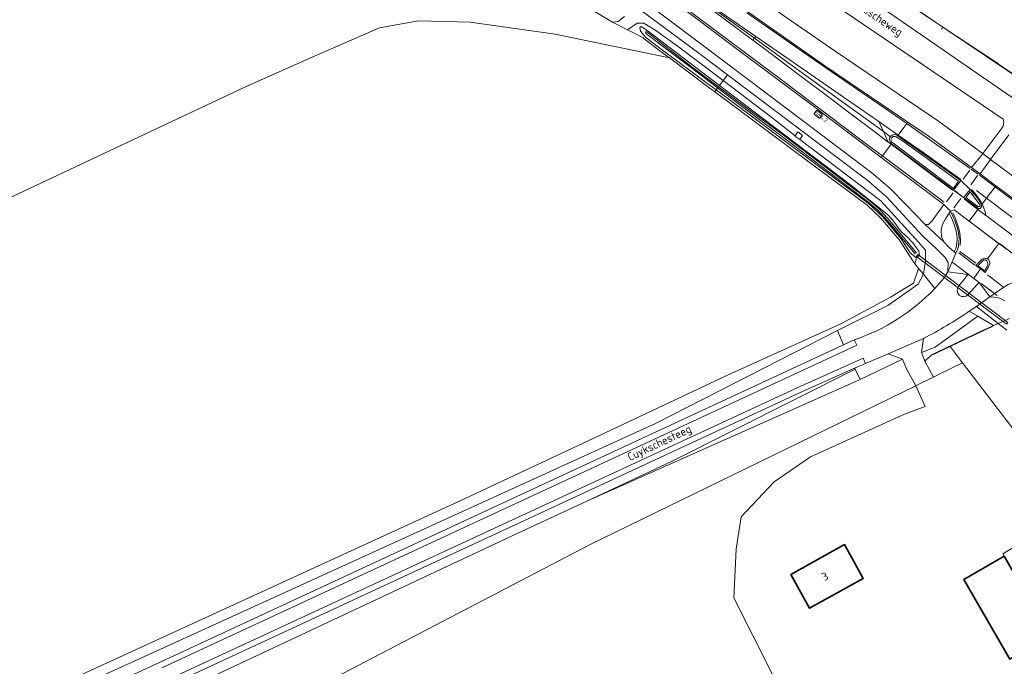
# Model space of a CAD drawing. Header units: metres. Extents: x 178952 to 185583, y 415201 to 419317.
# Tile 18 of 165: x 180781 to 181001, y 417745 to 417889. Entities that reach past the tile are written whole.
import ezdxf
from ezdxf.enums import TextEntityAlignment as Align

# ---------------------------------------------------------------- set-up
doc = ezdxf.new("R2010")
doc.units = ezdxf.units.M
for name, color, linetype, lineweight in [('B-WE-AM-AS_WEG-T18', 1, 'Continuous', 18), ('B-WE-VW-HECTOMETRERING-S', 7, 'Continuous', 25), ('B-XX-FV-GELEIDING_WILDRASTER-G', 253, 'Continuous', 18), ('B-XX-GR-BEPLANTING_CULTUUR_BOSPLANTSOEN-GV', 253, 'Continuous', 18), ('B-XX-GR-BOS_GEMENGD-GV', 253, 'Continuous', 13), ('B-XX-GR-BOUWLAND-GV', 253, 'Continuous', 13), ('B-XX-KW-KUNSTWERK_DUIKER-GV', 252, 'Continuous', 18), ('B-XX-OG-BEBOUWING-GV', 252, 'Continuous', 35), ('B-XX-OG-BEBOUWING-T18', 252, 'Continuous', 18), ('B-XX-OG-BEBOUWING_OVERBOUWING-GV', 252, 'Continuous', 18), ('B-XX-OG-TERREIN_CULTUURSCHEIDING-GV', 253, 'Continuous', 18), ('B-XX-OG-TERREIN_ERF-GV', 253, 'Continuous', 18), ('B-XX-OG-TOPOGRAFIE-T18', 253, 'Continuous', 18), ('B-XX-OG-WATER_SLOOT-GV', 253, 'Continuous', 18), ('B-XX-OG-WEG-GV', 253, 'Continuous', 18), ('B-XX-VH-VERHARDING_ASFALT-GV', 251, 'Continuous', 18), ('B-XX-VH-VERHARDING_BEDRIJFSVLOERPLAAT-GV', 251, 'Continuous', 18), ('B-XX-VH-VERHARDING_BETON-GV', 251, 'Continuous', 18), ('B-XX-VH-VERHARDING_BETONSTRAATSTEEN-GV', 251, 'Continuous', 18), ('B-XX-VW-MARKERING-G', 253, 'Continuous', 18)]:
    doc.layers.add(name, color=color, linetype=linetype, lineweight=lineweight)
doc.styles.add('NLCS-ISO', font='NLCS-ISO.ttf')
doc.styles.add('NLCS-ISO-M-T18', font='NLCS-ISO.ttf', dxfattribs={"height": 1.8})
doc.styles.add('NLCS-ISO-M500-T18', font='NLCS-ISO.ttf', dxfattribs={"height": 0.9})

# ---------------------------------------------------------------- blocks, each defined once
blk = doc.blocks.new('SVW-HECTOMETERPAAL-SO')
at = {"lineweight": 18}
blk.add_lwpolyline([(-0.71, -0.52), (0.71, -0.52, 0.414214), (0.8, -0.44), (0.8, 0.44, 0.414214), (0.71, 0.52), (-0.71, 0.52, 0.414214), (-0.8, 0.44), (-0.8, -0.44, 0.414214)], format="xyb", close=True, dxfattribs=at)
at = {"lineweight": 18, "style": 'NLCS-ISO'}
blk.add_text('hm', height=0.9, dxfattribs=at).set_placement((0, 0), align=Align.MIDDLE_CENTER)

msp = doc.modelspace()

# ---------------------------------------------------------------- linework, layer by layer
at = {"layer": 'B-XX-FV-GELEIDING_WILDRASTER-G'}
for points in [[(180960.237, 417906.387), (180959.864, 417905.389), (180969.679, 417898.776), (180986.858, 417887.016), (180999.289, 417878.776), (180999.376, 417878.678), (181011.901, 417870.332), (181021.207, 417864.003), (181023.12, 417862.366), (181024.129, 417860.676), (181025.251, 417858.685), (181026.382, 417856.77), (181032.724, 417852.317), (181035.533, 417854.407), (181036.96, 417854.992), (181037.738, 417855.858)], [(180986.858, 417887.016), (180986.586, 417886.472)], [(180984.193, 417813.9), (180995.573, 417819.263), (180999.25, 417820.938), (181001.736, 417822.071)]]:
    msp.add_lwpolyline(points, dxfattribs=at)
at = {"layer": 'B-XX-GR-BEPLANTING_CULTUUR_BOSPLANTSOEN-GV'}
for points in [[(180987.801, 417886.358), (180970.767, 417897.862), (180959.675, 417905.354), (180954.896, 417906.936), (180951.245, 417908.793), (180944.235, 417906.246), (180946.427, 417905.526), (180948.595, 417904.871), (180949.63, 417904.876), (180950.662, 417904.8), (180951.686, 417904.646), (180952.694, 417904.412), (180953.682, 417904.102), (180954.642, 417903.716), (180955.57, 417903.258), (180955.695, 417903.189), (180956.908, 417902.553), (180956.789, 417902.385)], [(180959.7, 417900.831), (181000, 417872.94), (181032.712, 417850.461), (181034.644, 417851.212), (181035.57, 417851.572), (181036.293, 417852.504), (181036.992, 417853.404), (181035.556, 417854.38), (181035.303, 417854.193), (181033.613, 417852.946), (181032.516, 417852.136), (181026.136, 417856.873), (181024.457, 417860.165), (181023.193, 417862.642), (180987.801, 417886.358)], [(180958.14, 417895.18), (180953.63, 417897.82), (180953.539, 417897.57), (180953.006, 417897.717), (180952.056, 417897.915), (180951.092, 417898.033), (180950.122, 417898.072), (180949.152, 417898.031), (180948.188, 417897.91), (180947.238, 417897.71), (180946.307, 417897.433), (180945.403, 417897.08), (180944.53, 417896.654), (180944.257, 417896.328), (180943.738, 417895.886), (180943.197, 417895.298), (180945.429, 417893.767), (180963.099, 417881.524), (180985.909, 417866.013), (180995.639, 417858.92), (180995.809, 417858.792), (181000.07, 417864.46)], [(180970.767, 417897.862), (180987.801, 417886.358), (181023.193, 417862.642)], [(181000.358, 417866.458), (180958.14, 417895.18)], [(181001.603, 417862.991), (180997.543, 417857.488), (181002.393, 417853.843), (181013.482, 417845.508), (181018.184, 417841.974), (181018.283, 417841.904), (181022.52, 417847.726)]]:
    msp.add_lwpolyline(points, dxfattribs=at)
msp.add_lwpolyline([(181000.07, 417864.46, 0.2372143), (181000.358, 417866.458)], format="xyb", dxfattribs=at)
for points in [[(180922.857, 417798.63), (180944.052, 417809.451), (180963.412, 417819.35), (180974.613, 417824.929), (180981.386, 417829.721), (180982.573, 417831.9), (180981.494, 417833.203), (180980.338, 417829.926), (180975.203, 417826.766), (180964.143, 417820.841), (180938.863, 417809.387), (180909.041, 417795.364), (180880.404, 417781.934), (180781.457, 417736.51), (180764.525, 417728.506), (180764.783, 417727.767), (180764.963, 417727.005), (180765.012, 417726.708), (180787.007, 417736.73)], [(180908.269, 417771.67), (180980.895, 417807.065), (180978.745, 417810.987), (180977.881, 417812.979), (180968.432, 417808.418), (180907.534, 417781.323), (180892.003, 417774.142), (180767.556, 417715.768), (180767.093, 417714.256), (180767.586, 417710.219), (180767.764, 417709.513), (180767.922, 417708.883), (180772.443, 417700.945), (180834.034, 417732.953)]]:
    msp.add_lwpolyline(points, close=True, dxfattribs=at)
at = {"layer": 'B-XX-GR-BOS_GEMENGD-GV'}
msp.add_lwpolyline([(180957.605, 417725.454), (180940.261, 417759.799), (180940.79, 417770.632), (180941.912, 417777.805), (180949.269, 417785.657), (180957.357, 417791.205), (180978.366, 417800.7), (180982.94, 417802.433), (180980.895, 417807.065), (180908.269, 417771.67), (180834.034, 417732.953)], dxfattribs=at)
at = {"layer": 'B-XX-GR-BOUWLAND-GV'}
msp.add_lwpolyline([(181001.132, 417819.473), (180999.25, 417820.938), (180998.196, 417820.462), (180997.428, 417820.063), (180992.417, 417817.628), (180988.497, 417815.787), (180991.297, 417812.135), (181000.253, 417800.453), (181037.483, 417751.892)], dxfattribs=at)
at = {"layer": 'B-XX-KW-KUNSTWERK_DUIKER-GV'}
msp.add_lwpolyline([(181001.089, 417820.756), (181001.389, 417821.156), (180981.287, 417836.298), (180980.986, 417835.898)], close=True, dxfattribs=at)
at = {"layer": 'B-XX-OG-BEBOUWING-GV'}
for points in [[(180964.99, 417771.63), (180953, 417764.95), (180957.176, 417757.433), (180969.162, 417764.092)], [(181000.576, 417769.058), (180991.561, 417763.847), (181001.8, 417746.133), (181005.792, 417748.441), (181010.815, 417751.344)]]:
    msp.add_lwpolyline(points, close=True, dxfattribs=at)
at = {"layer": 'B-XX-OG-BEBOUWING_OVERBOUWING-GV'}
msp.add_lwpolyline([(181004.15, 417771.866), (181000.254, 417769.614), (181000.576, 417769.058), (181010.815, 417751.344), (181014.711, 417753.596), (181014.461, 417754.029), (181017.491, 417755.78), (181013.888, 417762.014), (181010.858, 417760.262)], close=True, dxfattribs=at)
at = {"layer": 'B-XX-OG-TERREIN_CULTUURSCHEIDING-GV'}
msp.add_lwpolyline([(180781.457, 417736.51), (180880.404, 417781.934), (180909.041, 417795.364), (180938.863, 417809.387), (180964.143, 417820.841), (180975.203, 417826.766), (180980.338, 417829.926), (180981.494, 417833.203), (180980.646, 417834.227), (180979.217, 417836.37), (180977.197, 417839.477), (180973.035, 417844.425), (180969.987, 417847.299), (180957.106, 417856.917), (180936.024, 417872.598), (180934.448, 417873.771), (180925.912, 417880.136), (180900.464, 417885.449), (180881.506, 417888.069), (180869.946, 417888.377), (180861.315, 417886.836), (180847.443, 417880.825), (180831.567, 417873.735), (180732.461, 417827.187)], dxfattribs=at)
at = {"layer": 'B-XX-OG-TERREIN_ERF-GV'}
for points in [[(180732.461, 417827.187), (180831.567, 417873.735), (180847.443, 417880.825), (180861.315, 417886.836), (180869.946, 417888.377), (180881.506, 417888.069), (180900.464, 417885.449), (180925.912, 417880.136), (180923.803, 417881.709), (180920.315, 417884.349), (180920.013, 417884.695), (180916.588, 417886.369), (180913.205, 417888.1), (180905.039, 417893.087)], [(181037.483, 417751.892), (181000.253, 417800.453), (180991.297, 417812.135), (180986.086, 417809.595), (180984.829, 417808.982), (180981.842, 417807.527), (180980.895, 417807.065), (180982.94, 417802.433), (180978.366, 417800.7), (180957.357, 417791.205), (180949.269, 417785.657), (180941.912, 417777.805), (180940.79, 417770.632), (180940.261, 417759.799), (180957.605, 417725.454)]]:
    msp.add_lwpolyline(points, dxfattribs=at)
for points in [[(180957.176, 417757.433), (180953, 417764.95), (180964.99, 417771.63), (180969.162, 417764.092)], [(180991.561, 417763.847), (181000.576, 417769.058), (181010.815, 417751.344), (181005.792, 417748.441), (181001.8, 417746.133)]]:
    msp.add_lwpolyline(points, close=True, dxfattribs=at)
at = {"layer": 'B-XX-OG-WATER_SLOOT-GV'}
for points in [[(180936.843, 417873.699), (180937.067, 417874.001), (180920.906, 417886.32), (180919.639, 417887.166), (180919.33, 417886.941), (180919.447, 417886.114), (180920.298, 417885.131), (180920.658, 417884.716), (180924.103, 417882.109), (180934.747, 417874.172), (180936.323, 417873), (180936.676, 417873.475), (180931.472, 417877.459), (180924.891, 417882.378), (180920.967, 417885.325), (180920.655, 417885.68), (180920.58, 417885.929), (180920.854, 417885.933), (180921.559, 417885.401), (180931.003, 417878.069)], [(180936.676, 417873.475), (180936.843, 417873.699), (180931.003, 417878.069), (180921.559, 417885.401), (180920.854, 417885.933), (180920.58, 417885.929), (180920.655, 417885.68), (180920.967, 417885.325), (180924.891, 417882.378), (180931.472, 417877.459)], [(180945.326, 417866.852), (180936.676, 417873.475), (180936.323, 417873), (180957.405, 417857.318), (180970.309, 417847.682), (180973.399, 417844.769), (180977.599, 417839.776), (180979.591, 417836.711), (180981.014, 417835.585), (180981.697, 417836.195), (180981.525, 417837.024), (180980.172, 417838.921), (180978.999, 417840.147), (180977.845, 417841.23), (180977.152, 417841.976), (180976.464, 417842.946), (180975.642, 417844.04), (180974.484, 417845.265), (180965.691, 417852.304), (180944.528, 417868.314), (180937.067, 417874.001), (180936.843, 417873.699), (180945.562, 417867.175), (180950.725, 417863.397), (180961.653, 417855.09), (180970.376, 417848.412), (180972.67, 417846.461), (180975.495, 417843.295), (180980.965, 417836.785), (180980.659, 417836.528), (180975.193, 417843.033), (180972.39, 417846.173), (180970.124, 417848.1), (180961.411, 417854.772), (180950.486, 417863.077)], [(180936.843, 417873.699), (180936.676, 417873.475), (180945.326, 417866.852), (180950.486, 417863.077), (180961.411, 417854.772), (180970.124, 417848.1), (180972.39, 417846.173), (180975.193, 417843.033), (180980.659, 417836.528), (180980.965, 417836.785), (180975.495, 417843.295), (180972.67, 417846.461), (180970.376, 417848.412), (180961.653, 417855.09), (180950.725, 417863.397), (180945.562, 417867.175)]]:
    msp.add_lwpolyline(points, close=True, dxfattribs=at)
at = {"layer": 'B-XX-OG-WEG-GV'}
for points in [[(180927.521, 417892.291), (180922.81, 417895.851), (180921.732, 417896.662), (180904.575, 417909.559), (180887.4, 417922.404), (180884.97, 417919.326), (180893.091, 417913.223), (180911.765, 417899.265), (180919.264, 417893.584), (180933.492, 417882.803), (180952.253, 417868.68), (180971.074, 417854.542), (180975.162, 417851.02), (180978.653, 417847.449), (180982.916, 417843.024), (180983.71, 417842.976), (180984.532, 417843.838), (180987.109, 417847.427), (180974.64, 417856.804), (180973.154, 417857.927), (180959.48, 417868.262), (180958.311, 417869.146), (180939.933, 417882.908)], [(180943.197, 417895.298), (180942.846, 417894.284), (180942.725, 417893.03), (180942.823, 417891.801), (180942.65, 417890.895), (180960.835, 417878.227), (180979.106, 417865.801), (180983.605, 417862.742), (180993.293, 417855.68), (180995.739, 417858.7), (180995.809, 417858.792), (180995.639, 417858.92), (180985.909, 417866.013), (180963.099, 417881.524), (180945.429, 417893.767)], [(180916.588, 417886.369), (180920.013, 417884.695), (180920.315, 417884.349), (180923.803, 417881.709), (180925.912, 417880.136), (180934.448, 417873.771), (180936.024, 417872.598), (180936.323, 417873), (180934.747, 417874.172), (180924.103, 417882.109), (180920.658, 417884.716), (180920.298, 417885.131), (180919.447, 417886.114), (180919.33, 417886.941), (180919.639, 417887.166), (180920.906, 417886.32), (180937.067, 417874.001), (180937.879, 417875.091), (180927.64, 417882.841), (180922.923, 417886.276), (180920.237, 417887.878), (180918.765, 417887.869)], [(180937.879, 417875.091), (180937.067, 417874.001), (180944.528, 417868.314), (180965.691, 417852.304), (180974.484, 417845.265), (180975.642, 417844.04), (180976.464, 417842.946), (180977.152, 417841.976), (180977.845, 417841.23), (180978.999, 417840.147), (180980.172, 417838.921), (180981.525, 417837.024), (180981.697, 417836.195), (180981.014, 417835.585), (180980.646, 417834.227), (180981.494, 417833.203), (180982.573, 417831.9), (180983.048, 417834.878), (180982.994, 417836.361), (180982.989, 417837.252), (180981.495, 417839.061), (180973.053, 417848.279), (180955.016, 417861.966), (180953.919, 417862.68), (180953.98, 417862.776), (180948.78, 417866.841)], [(180938.843, 417876.388), (180937.879, 417875.091), (180948.78, 417866.841), (180953.98, 417862.776), (180954.541, 417863.662), (180955.605, 417862.85), (180955.016, 417861.966), (180973.053, 417848.279), (180981.495, 417839.061), (180982.989, 417837.252), (180982.994, 417836.361), (180983.048, 417834.878), (180982.573, 417831.9), (180985.124, 417828.758), (180987.22, 417831.127), (180987.979, 417832.442), (180988.051, 417834.54), (180987.383, 417835.662), (180985.369, 417837.642), (180982.423, 417840.391), (180974.387, 417849.062), (180969.862, 417853.026), (180968.781, 417853.863), (180949.691, 417868.203)], [(180936.323, 417873), (180936.024, 417872.598), (180957.106, 417856.917), (180969.987, 417847.299), (180973.035, 417844.425), (180977.197, 417839.477), (180979.217, 417836.37), (180980.646, 417834.227), (180981.014, 417835.585), (180979.591, 417836.711), (180977.599, 417839.776), (180973.399, 417844.769), (180970.309, 417847.682), (180957.405, 417857.318)], [(180955.605, 417862.85), (180954.541, 417863.662), (180953.98, 417862.776), (180953.919, 417862.68), (180955.016, 417861.966)], [(180997.543, 417857.488), (180995.225, 417854.291), (180998.735, 417851.641), (181000.017, 417850.674), (181011.117, 417842.296), (181015.828, 417838.741), (181018.283, 417841.904), (181018.184, 417841.974), (181013.482, 417845.508), (181002.393, 417853.843)], [(180988.331, 417845.514), (180987.516, 417844.247), (180986.721, 417842.829), (180986.517, 417841.671), (180986.577, 417840.346), (180987.11, 417839.118), (180988.198, 417837.924), (180989.384, 417836.905), (180989.87, 417837.825), (180990.034, 417838.818), (180990.065, 417839.685), (180990.008, 417840.781), (180989.814, 417841.831), (180989.302, 417843.449), (180988.772, 417844.629)], [(180988.633, 417845.984), (180988.331, 417845.514), (180988.772, 417844.629), (180989.302, 417843.449), (180989.814, 417841.831), (180990.008, 417840.781), (180990.065, 417839.685), (180990.034, 417838.818), (180989.87, 417837.825), (180989.384, 417836.905), (180989.766, 417836.576), (180990.267, 417837.547), (180990.398, 417838.252), (180990.519, 417840.009), (180990.377, 417841.112), (180990.219, 417841.908), (180989.667, 417843.631), (180989.149, 417844.867)], [(180993.555, 417824.195), (180992.755, 417823.642), (180994.671, 417822.573), (180998.196, 417820.462), (180999.25, 417820.938), (180994.359, 417824.747)], [(180992.417, 417817.628), (180997.428, 417820.063), (180998.196, 417820.462), (180994.671, 417822.573), (180985.196, 417815.647), (180982.098, 417814.438), (180982.909, 417812.565), (180984.149, 417813.746), (180988.497, 417815.787)], [(180964.75, 417816.166), (180963.412, 417819.35), (180944.052, 417809.451), (180922.857, 417798.63), (180787.007, 417736.73), (180765.012, 417726.708), (180765.045, 417726.451), (180765.09, 417725.67), (180765.055, 417724.888), (180764.94, 417724.114), (180764.747, 417723.356), (180764.582, 417722.878), (180778.042, 417729.475), (180786.053, 417733.183), (180786.465, 417733.373)], [(180988.497, 417815.787), (180984.149, 417813.746), (180982.909, 417812.565), (180984.829, 417808.982), (180986.086, 417809.595), (180991.297, 417812.135)], [(180977.881, 417812.979), (180974.735, 417814.167), (180969.654, 417812.024), (180967.225, 417810.937), (180967.307, 417810.767), (180968.432, 417808.418)], [(180968.432, 417808.418), (180967.307, 417810.767), (180926.374, 417790.138), (180907.534, 417781.323)]]:
    msp.add_lwpolyline(points, close=True, dxfattribs=at)
for points in [[(180915.923, 417889.39), (180914.459, 417888.251), (180913.205, 417888.1), (180916.588, 417886.369), (180918.765, 417887.869), (180920.237, 417887.878), (180922.923, 417886.276), (180927.64, 417882.841), (180937.879, 417875.091), (180938.843, 417876.388), (180932.498, 417881.174), (180909.921, 417897.985)], [(180905.039, 417893.087), (180913.205, 417888.1), (180914.459, 417888.251), (180915.923, 417889.39)], [(180985.124, 417828.758), (180982.573, 417831.9), (180981.386, 417829.721), (180974.613, 417824.929), (180963.412, 417819.35)], [(181000.708, 417825.943), (180999.749, 417826.483), (180999.294, 417826.669), (180998.28, 417826.81), (180997.378, 417826.895), (180994.359, 417824.747), (180999.25, 417820.938), (181001.132, 417819.473)], [(180982.612, 417817.605), (180982.098, 417814.438), (180985.196, 417815.647), (180994.671, 417822.573)], [(180994.671, 417822.573), (180992.755, 417823.642)], [(180963.412, 417819.35), (180964.75, 417816.166), (180967.154, 417817.282)], [(180892.003, 417774.142), (180907.534, 417781.323), (180926.374, 417790.138), (180967.307, 417810.767), (180967.225, 417810.937), (180954.941, 417805.437), (180793.978, 417730.817)], [(180768.585, 417719.134), (180767.556, 417715.768), (180892.003, 417774.142)]]:
    msp.add_lwpolyline(points, dxfattribs=at)
for points in [[(180967.154, 417817.282, 0.1208913), (180985.124, 417828.758)], [(180992.755, 417823.642, -0.031645), (180982.612, 417817.605)]]:
    msp.add_lwpolyline(points, format="xyb", dxfattribs=at)
at = {"layer": 'B-XX-VH-VERHARDING_ASFALT-GV'}
for points in [[(180909.921, 417897.985), (180932.498, 417881.174), (180938.843, 417876.388), (180949.691, 417868.203), (180968.781, 417853.863), (180969.862, 417853.026), (180974.387, 417849.062), (180982.423, 417840.391), (180985.369, 417837.642), (180987.383, 417835.662), (180988.051, 417834.54), (180987.979, 417832.442), (180989.766, 417836.576), (180989.384, 417836.905), (180988.198, 417837.924), (180987.11, 417839.118), (180982.916, 417843.024), (180978.653, 417847.449), (180975.162, 417851.02), (180971.074, 417854.542), (180952.253, 417868.68), (180933.492, 417882.803), (180919.264, 417893.584)], [(181012.93, 417836.598), (180996.632, 417848.852), (180995.645, 417847.543), (180995.51, 417847.364), (180995.589, 417847.082), (180995.462, 417846.829), (180995.241, 417846.574), (180995.019, 417846.533), (180994.88, 417846.529), (180994.728, 417846.327), (180996.505, 417844.987), (180996.608, 417844.893), (181010.912, 417834.133)], [(180990.414, 417829.255), (180991.53, 417830.55), (180992.325, 417831.592), (180992.591, 417831.884), (180987.979, 417832.442), (180987.22, 417831.127), (180985.124, 417828.758)], [(180992.755, 417823.642), (180993.555, 417824.195), (180994.359, 417824.747), (180997.378, 417826.895), (180995.927, 417828.805), (180994.974, 417830.06), (180994.596, 417829.695), (180992.55, 417827.386)], [(181000.718, 417829.168), (180997.378, 417826.895), (180998.28, 417826.81), (180999.294, 417826.669), (180999.749, 417826.483), (181000.708, 417825.943)], [(180812.762, 417744.152), (180965.298, 417814.987), (180967.702, 417816.103), (180967.154, 417817.282), (180964.75, 417816.166), (180786.465, 417733.373)], [(180967.154, 417817.282), (180967.702, 417816.103), (180965.298, 417814.987), (180812.762, 417744.152)], [(180954.402, 417806.62), (180969.136, 417813.216), (180969.654, 417812.024), (180974.735, 417814.167), (180982.612, 417817.605)], [(180954.941, 417805.437), (180967.225, 417810.937), (180969.654, 417812.024), (180969.136, 417813.216), (180954.402, 417806.62), (180793.47, 417732.014), (180784.808, 417728.46), (180776.303, 417724.545), (180767.968, 417720.279), (180757.95, 417714.544), (180748.274, 417708.322), (180738.93, 417701.611), (180729.943, 417694.428), (180721.976, 417687.358), (180721.338, 417686.792), (180710.41, 417676.145), (180711.247, 417675.303), (180714.195, 417678.225), (180722.226, 417685.842)], [(180793.47, 417732.014), (180954.402, 417806.62)], [(180793.978, 417730.817), (180954.941, 417805.437)]]:
    msp.add_lwpolyline(points, dxfattribs=at)
for points in [[(180942.65, 417890.895), (180931.938, 417898.17), (180931.815, 417898.007), (180929.965, 417895.544), (180929.85, 417895.39), (180944.898, 417884.513), (180950.728, 417880.276), (180958.5, 417874.665), (180962.183, 417872.005), (180967.004, 417868.523), (180973.656, 417863.711), (180975.236, 417862.568), (180975.299, 417862.659), (180975.644, 417862.933), (180976.106, 417863.102), (180976.835, 417862.796), (180976.93, 417862.922), (180978.871, 417865.49), (180979.106, 417865.801), (180960.835, 417878.227)], [(180944.898, 417884.513), (180929.85, 417895.39), (180929.734, 417895.237), (180927.738, 417892.579), (180927.521, 417892.291), (180939.933, 417882.908), (180958.311, 417869.146), (180959.48, 417868.262), (180973.154, 417857.927), (180973.414, 417858.27), (180975.384, 417860.876), (180975.478, 417861.001), (180975.12, 417861.359), (180974.954, 417861.818), (180974.994, 417862.217), (180975.236, 417862.568), (180973.656, 417863.711), (180967.004, 417868.523), (180962.183, 417872.005), (180958.5, 417874.665), (180950.728, 417880.276)], [(180979.106, 417865.801), (180978.871, 417865.49), (180976.93, 417862.922), (180976.835, 417862.796), (180990.892, 417852.796), (180992.954, 417850.789), (180993.835, 417849.808), (180994.166, 417849.44), (180994.964, 417848.35), (180995.487, 417847.448), (180995.51, 417847.364), (180995.645, 417847.543), (180996.632, 417848.852), (180998.552, 417851.399), (180998.735, 417851.641), (180995.225, 417854.291), (180993.293, 417855.68), (180983.605, 417862.742)], [(180975.478, 417861.001), (180975.384, 417860.876), (180973.414, 417858.27), (180973.154, 417857.927), (180974.64, 417856.804), (180987.109, 417847.427), (180988.633, 417845.984), (180989.436, 417846.237), (180992.774, 417843.735), (180994.728, 417846.327), (180994.88, 417846.529), (180994.595, 417846.678), (180991.524, 417848.979), (180989.301, 417850.644)], [(180997.543, 417857.488), (180995.809, 417858.792), (180995.739, 417858.7), (180993.293, 417855.68), (180995.225, 417854.291)], [(180990.892, 417852.796), (180989.301, 417850.644), (180991.524, 417848.979), (180992.954, 417850.789)], [(181017.675, 417837.439), (181017.474, 417837.583), (181015.828, 417838.741), (181011.117, 417842.296), (181000.017, 417850.674), (180998.735, 417851.641), (180998.552, 417851.399), (180996.632, 417848.852), (181012.93, 417836.598), (181015.887, 417834.393), (181028.42, 417824.993), (181030.936, 417823.071), (181043.902, 417813.395), (181051.489, 417807.666), (181053.34, 417810.132), (181053.638, 417810.529), (181048.477, 417814.384), (181039.174, 417821.334), (181022.606, 417833.74)], [(180988.331, 417845.514), (180988.633, 417845.984), (180987.109, 417847.427), (180984.532, 417843.838), (180983.71, 417842.976), (180982.916, 417843.024), (180987.11, 417839.118), (180986.577, 417840.346), (180986.517, 417841.671), (180986.721, 417842.829), (180987.516, 417844.247)], [(180992.774, 417843.735), (180989.436, 417846.237), (180988.633, 417845.984), (180989.149, 417844.867), (180989.667, 417843.631), (180990.219, 417841.908), (180990.377, 417841.112), (180990.519, 417840.009), (180990.398, 417838.252), (180990.267, 417837.547), (180989.766, 417836.576), (180987.979, 417832.442), (180992.591, 417831.884), (180993.783, 417830.972), (180995.289, 417833.085), (180994.228, 417833.862), (180995.654, 417835.255), (180996.248, 417835.483), (180996.771, 417835.409), (180996.818, 417835.37), (180999.377, 417838.783)], [(180994.728, 417846.327), (180992.774, 417843.735), (180999.377, 417838.783), (181000.824, 417837.698), (181001.146, 417837.46), (181009.552, 417831.163), (181008.507, 417829.214), (181010.759, 417828.468), (181012.244, 417827.929), (181013.995, 417827.081), (181015.446, 417826.222), (181034.06, 417812.252), (181047.423, 417802.249), (181047.716, 417802.64), (181049.471, 417804.979), (181045.115, 417808.251), (181039.356, 417812.601), (181031.034, 417818.86), (181027.098, 417821.824), (181026.594, 417822.264), (181013.991, 417831.828), (181010.912, 417834.133), (180996.608, 417844.893), (180996.505, 417844.987)], [(180999.377, 417838.783), (180996.818, 417835.37), (180997.066, 417835.169), (180997.334, 417834.688), (180997.401, 417834.214), (180997.092, 417833.528), (180996.351, 417832.308), (180995.289, 417833.085), (180993.783, 417830.972), (180994.974, 417830.06), (180995.927, 417828.805), (180997.378, 417826.895), (181000.718, 417829.168), (181001.47, 417829.612), (181002.206, 417829.917), (181003.06, 417830.129), (181003.934, 417830.22), (181007.122, 417829.522), (181008.507, 417829.214), (181009.552, 417831.163), (181001.146, 417837.46), (181000.824, 417837.698)]]:
    msp.add_lwpolyline(points, close=True, dxfattribs=at)
for points in [[(180992.55, 417827.386, -0.9930065), (180990.414, 417829.255)], [(180985.124, 417828.758, -0.1208913), (180967.154, 417817.282)], [(180982.612, 417817.605, 0.031645), (180992.755, 417823.642)]]:
    msp.add_lwpolyline(points, format="xyb", dxfattribs=at)
at = {"layer": 'B-XX-VH-VERHARDING_BEDRIJFSVLOERPLAAT-GV'}
for points in [[(180956.789, 417902.385), (180953.63, 417897.82), (180958.14, 417895.18), (181000.358, 417866.458)], [(181032.712, 417850.461), (181000, 417872.94), (180959.7, 417900.831)], [(181000.07, 417864.46), (180995.809, 417858.792), (180997.543, 417857.488), (181001.603, 417862.991)]]:
    msp.add_lwpolyline(points, dxfattribs=at)
msp.add_lwpolyline([(181000.358, 417866.458, -0.2372143), (181000.07, 417864.46)], format="xyb", dxfattribs=at)
for points in [[(180976.835, 417862.796), (180976.106, 417863.102), (180975.644, 417862.933), (180975.299, 417862.659), (180975.236, 417862.568), (180974.994, 417862.217), (180974.954, 417861.818), (180975.12, 417861.359), (180975.478, 417861.001), (180989.301, 417850.644), (180990.892, 417852.796)], [(180990.411, 417852.644), (180989.275, 417851.04), (180975.435, 417861.442), (180975.317, 417861.882), (180975.523, 417862.305), (180975.814, 417862.577), (180976.263, 417862.603), (180976.456, 417862.548), (180977.922, 417861.616)], [(180992.954, 417850.789), (180991.524, 417848.979), (180994.595, 417846.678), (180994.88, 417846.529), (180995.019, 417846.533), (180995.241, 417846.574), (180995.462, 417846.829), (180995.589, 417847.082), (180995.51, 417847.364), (180995.487, 417847.448), (180994.964, 417848.35), (180994.166, 417849.44), (180993.835, 417849.808)], [(180992.993, 417850.279), (180995.166, 417847.402), (180995.196, 417847.134), (180995.087, 417846.983), (180994.89, 417846.966), (180994.698, 417847.009), (180992.033, 417849.021)], [(180996.818, 417835.37), (180996.771, 417835.409), (180996.248, 417835.483), (180995.654, 417835.255), (180994.228, 417833.862), (180995.289, 417833.085), (180996.351, 417832.308), (180997.092, 417833.528), (180997.401, 417834.214), (180997.334, 417834.688), (180997.066, 417835.169)], [(180994.694, 417833.794), (180996.012, 417835.117), (180996.411, 417835.115), (180996.685, 417834.876), (180996.851, 417834.592), (180996.925, 417834.058), (180996.27, 417832.635)], [(180982.909, 417812.565), (180982.098, 417814.438), (180982.612, 417817.605), (180974.735, 417814.167), (180977.881, 417812.979), (180978.745, 417810.987), (180980.895, 417807.065), (180981.842, 417807.527), (180984.829, 417808.982)]]:
    msp.add_lwpolyline(points, close=True, dxfattribs=at)
at = {"layer": 'B-XX-VH-VERHARDING_BETON-GV'}
for points in [[(180990.411, 417852.644), (180977.922, 417861.616), (180976.456, 417862.548), (180976.263, 417862.603), (180975.814, 417862.577), (180975.523, 417862.305), (180975.317, 417861.882), (180975.435, 417861.442), (180989.275, 417851.04)], [(180992.993, 417850.279), (180992.033, 417849.021), (180994.698, 417847.009), (180994.89, 417846.966), (180995.087, 417846.983), (180995.196, 417847.134), (180995.166, 417847.402)], [(180994.694, 417833.794), (180996.27, 417832.635), (180996.925, 417834.058), (180996.851, 417834.592), (180996.685, 417834.876), (180996.411, 417835.115), (180996.012, 417835.117)]]:
    msp.add_lwpolyline(points, close=True, dxfattribs=at)
at = {"layer": 'B-XX-VH-VERHARDING_BETONSTRAATSTEEN-GV'}
for points in [[(180994.596, 417829.695), (180994.974, 417830.06), (180993.783, 417830.972), (180992.591, 417831.884), (180992.325, 417831.592), (180991.53, 417830.55), (180990.414, 417829.255)], [(180992.55, 417827.386), (180994.596, 417829.695)]]:
    msp.add_lwpolyline(points, dxfattribs=at)
msp.add_lwpolyline([(180990.414, 417829.255, 0.9930065), (180992.55, 417827.386)], format="xyb", dxfattribs=at)
at = {"layer": 'B-XX-VW-MARKERING-G'}
for points in [[(180764.058, 418015.674), (180781.783, 418002.321), (180799.652, 417988.879), (180800.001, 417988.617), (180821.425, 417972.517), (180838.312, 417959.798), (180851.098, 417950.145), (180855.576, 417946.777), (180871.209, 417935.022), (180889.798, 417921.055), (180908.471, 417907.035), (180927.738, 417892.579), (180930.351, 417890.618), (180951.775, 417874.554), (180969.587, 417861.143), (180973.414, 417858.27), (180987.163, 417847.949)], [(180944.514, 417884.075), (180929.423, 417895.418), (180921.094, 417901.635), (180929.965, 417895.544), (180945.206, 417884.942)], [(180992.99, 417855.507), (180978.871, 417865.49), (180975.65, 417867.767), (180960.564, 417878.06), (180943.174, 417890.175)], [(180990.867, 417853.063), (180982.713, 417858.867), (180976.93, 417862.922), (180972.637, 417865.931)], [(180974.733, 417861.364), (180975.384, 417860.876), (180983.152, 417855.051), (180989.036, 417850.614)], [(180994.787, 417854.19), (180993.211, 417855.308)], [(180991.446, 417853.13), (180992.943, 417855.114)], [(180994.641, 417853.951), (180993.149, 417851.856)], [(181015.623, 417838.59), (181008.692, 417843.789), (180998.552, 417851.399), (180995.02, 417854.05)], [(180989.178, 417850.051), (180987.699, 417848.066)], [(180989.368, 417846.744), (180990.909, 417848.78)], [(180991.149, 417849.314), (180989.647, 417850.492)], [(180991.683, 417848.623), (180994.728, 417846.327), (180996.505, 417844.987), (180996.34, 417845.824), (180995.981, 417846.871), (180995.645, 417847.543), (180995.515, 417847.802), (180994.84, 417848.871), (180994.077, 417849.903), (180993.285, 417850.787)], [(181012.93, 417836.598), (180996.632, 417848.852), (180994.376, 417850.548)], [(180989.107, 417845.564), (180989.729, 417844.301), (180990.258, 417842.77), (180990.589, 417841.531), (180990.758, 417840.454), (180990.807, 417839.393), (180990.761, 417838.338)], [(180999.239, 417838.803), (180992.774, 417843.735), (180989.436, 417846.237)], [(181010.912, 417834.133), (180996.608, 417844.893)], [(180999.512, 417838.726), (181009.552, 417831.163)], [(180990.429, 417836.642), (180994.017, 417833.919)], [(180994.223, 417834.363), (180990.712, 417837.007)], [(180992.516, 417831.947), (180988.979, 417834.632)], [(180996.858, 417831.759), (181000.384, 417829.059)], [(180999.032, 417827.153), (180995.402, 417829.834)]]:
    msp.add_lwpolyline(points, dxfattribs=at)
msp.add_lwpolyline([(180944.514, 417884.075), (180945.206, 417884.942), (180951.124, 417880.839), (180964.001, 417871.894), (180972.637, 417865.931), (180973.656, 417863.711), (180974.733, 417861.364), (180971.702, 417863.643), (180966.447, 417867.609), (180961.149, 417871.589), (180955.62, 417875.754), (180951.059, 417879.159), (180947.04, 417882.216)], close=True, dxfattribs=at)

# ---------------------------------------------------------------- block references
at = {"layer": 'B-WE-VW-HECTOMETRERING-S', "rotation": 322.4523864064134}
msp.add_blockref('SVW-HECTOMETERPAAL-SO', (180959.082, 417867.551, 10.302), dxfattribs=at)

# ---------------------------------------------------------------- texts
at = {"layer": 'B-WE-AM-AS_WEG-T18', "style": 'NLCS-ISO-M500-T18'}
msp.add_text('4.2', height=0.9, rotation=322.45239, dxfattribs=at).set_placement((180960.395, 417866.552), align=Align.MIDDLE)
at = {"layer": 'B-XX-OG-BEBOUWING-T18', "style": 'NLCS-ISO-M-T18'}
msp.add_text('3', height=1.8, rotation=29.1, dxfattribs=at).set_placement((180960.602, 417764.549), align=Align.MIDDLE_CENTER)
at = {"layer": 'B-XX-OG-TOPOGRAFIE-T18', "style": 'NLCS-ISO-M-T18'}
for s, rotation, p in [('Vegetasscheweg', 325.8285, (180970.522, 417890.453)), ('Cuykschesteeg', 25.2, (180923.674, 417794.335))]:
    msp.add_text(s, height=1.8, rotation=rotation, dxfattribs=at).set_placement(p, align=Align.MIDDLE_CENTER)

doc.saveas('drawing.dxf')
